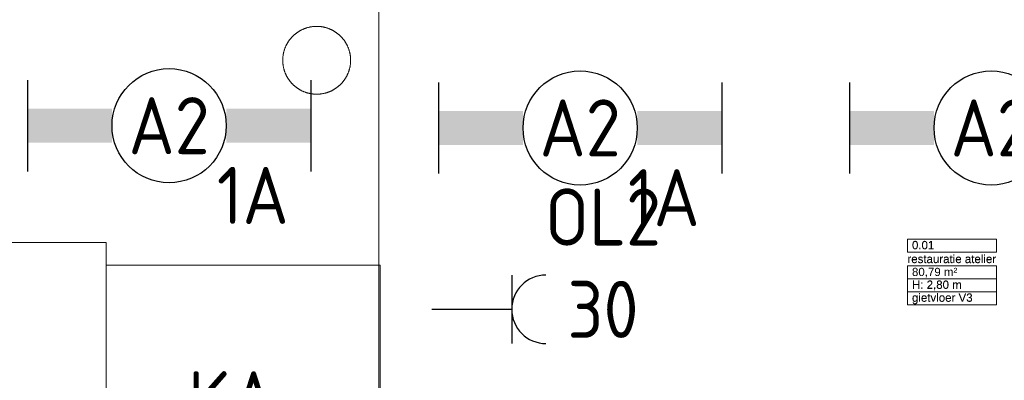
# Model space of a CAD drawing. Header units: millimetres. Extents: x -39149 to 267781, y -2340 to 58540.
# Tile 78 of 244: x 5638 to 9950, y 38685 to 40265. Entities that reach past the tile are written whole.
import ezdxf
from ezdxf.enums import TextEntityAlignment as Align

# ---------------------------------------------------------------- set-up
doc = ezdxf.new("R2010")
doc.units = ezdxf.units.MM
doc.header["$LTSCALE"] = 100
doc.header["$MEASUREMENT"] = 0
doc.linetypes.add('B0605', pattern=[141, 70, -35, 1, -35])
doc.linetypes.add('B0701', pattern=[46.823999, 31.199999, -15.624])
for name, color, linetype in [('82 Interieur', 7, 'Continuous'), ('A Stramien', 7, 'Continuous'), ('AL$1A---_ALGEMEEN', 8, 'Continuous'), ('EL6222--_KRACHT_230', 3, 'Continuous'), ('EL6311--_LICHT_BINNEN', 3, 'Continuous'), ('handhaven - AL$1A---_ALGEMEEN', 8, 'Continuous'), ('Z Ruimteoppervlak', 7, 'Continuous'), ('Z Ruimteoppervlak Zone label', 7, 'Continuous'), ('Z Ruimteoppervlak Zone tekst', 7, 'Continuous')]:
    doc.layers.add(name, color=color, linetype=linetype)
doc.styles.add('BURO-018', font='isocp.shx', dxfattribs={"height": 180})
doc.styles.add('BURO-025', font='isocp.shx', dxfattribs={"height": 250})
doc.styles.add('GENERATED_STYLE_1', font='arial.ttf')
doc.styles.add('GENERATED_STYLE_2', font='swiss.ttf')
doc.styles.add('GENERATED_STYLE_3', font='swiss.ttf', dxfattribs={"width": 0.96})
doc.styles.get("Standard").update_dxf_attribs({"font": 'txt', "bigfont": 'BIGFONT.SHX'})

# ---------------------------------------------------------------- blocks, each defined once
blk = doc.blocks.new('restauratie atelier_0.01_5_7', base_point=(9721.1, 39161.4))
at = {"layer": 'Z Ruimteoppervlak Zone label', "color": 8, "linetype": 'Continuous', "lineweight": 0}
for p, q in [((9525.8, 39302.8), (9916.4, 39302.8)), ((9525.8, 39246.3), (9525.8, 39302.8)), ((9916.4, 39302.8), (9916.4, 39246.3)), ((9916.4, 39246.3), (9525.8, 39246.3)), ((9525.8, 39185.9), (9916.4, 39185.9)), ((9525.8, 39129.3), (9525.8, 39185.9)), ((9916.4, 39185.9), (9916.4, 39129.3)), ((9916.4, 39129.3), (9525.8, 39129.3)), ((9525.8, 39129.3), (9916.4, 39129.3)), ((9525.8, 39072.8), (9525.8, 39129.3)), ((9916.4, 39129.3), (9916.4, 39072.8)), ((9916.4, 39072.8), (9525.8, 39072.8)), ((9525.8, 39072.8), (9916.4, 39072.8)), ((9525.8, 39016.2), (9525.8, 39072.8)), ((9916.4, 39072.8), (9916.4, 39016.2)), ((9916.4, 39016.2), (9525.8, 39016.2))]:
    blk.add_line(p, q, dxfattribs=at)
at = {"linetype": 'Continuous', "lineweight": 0, "flags": 1}
for tag in ['ROOM_AREA', 'ROOM_PERIM', 'ROOM_WALLS_SURF', 'ROOM_DOORS_SURF', 'ROOM_WINDS_SURF', 'ROOM_BASELEV', 'ROOM_NET_AREA', 'ROOM_REDUCED_AREA', 'ROOM_CALC_AREA', 'ROOM_VOLUME']:
    blk.add_attdef(tag, text='', height=2000, dxfattribs=at).set_placement((9721.1, 38590), align=Align.BOTTOM_LEFT)
at = {"layer": 'Z Ruimteoppervlak Zone tekst', "color": 2, "lineweight": 0, "insert": (9545.8, 39177.7), "char_height": 36, "attachment_point": 1, "style": 'GENERATED_STYLE_1'}
blk.add_mtext('{80,79 m²}', dxfattribs=at)
at = {"layer": 'Z Ruimteoppervlak Zone tekst', "color": 2, "lineweight": 0}
for tag, style, p in [('ROOM_NUMBER', 'GENERATED_STYLE_1', (9545.8, 39247.9)), ('ROOM_NAME', 'GENERATED_STYLE_2', (9525.8, 39187.3)), ('ROOM_HEIGHT', 'GENERATED_STYLE_1', (9545.8, 39074.4)), ('BASEC', 'GENERATED_STYLE_1', (9545.8, 39017.9))]:
    blk.add_attdef(tag, text='', height=36, dxfattribs=dict(at, style=style)).set_placement(p, align=Align.BOTTOM_LEFT)
blk = doc.blocks.new('Standard grid marker_12')
at = {"layer": 'A Stramien', "color": 8, "linetype": 'B0605', "lineweight": 0}
blk.add_line((4000, 0), (46394.8, 0), dxfattribs=at)
at = {"layer": 'A Stramien', "color": 4, "lineweight": 0, "style": 'GENERATED_STYLE_3'}
blk.add_attdef('AC_MARKERTEXT_1', text='', height=100, rotation=90, dxfattribs=at).set_placement((-20, -47.1), align=Align.BOTTOM_LEFT)
blk = doc.blocks.new('restauratie atelier_0.01_5_8', base_point=(9721.1, 39161.4))
at = {"layer": 'Z Ruimteoppervlak Zone label', "color": 8, "linetype": 'Continuous', "lineweight": 0}
for p, q in [((9525.8, 39302.8), (9916.4, 39302.8)), ((9525.8, 39246.3), (9525.8, 39302.8)), ((9916.4, 39302.8), (9916.4, 39246.3)), ((9916.4, 39246.3), (9525.8, 39246.3)), ((9525.8, 39185.9), (9916.4, 39185.9)), ((9525.8, 39129.3), (9525.8, 39185.9)), ((9916.4, 39185.9), (9916.4, 39129.3)), ((9916.4, 39129.3), (9525.8, 39129.3)), ((9525.8, 39129.3), (9916.4, 39129.3)), ((9525.8, 39072.8), (9525.8, 39129.3)), ((9916.4, 39129.3), (9916.4, 39072.8)), ((9916.4, 39072.8), (9525.8, 39072.8)), ((9525.8, 39072.8), (9916.4, 39072.8)), ((9525.8, 39016.2), (9525.8, 39072.8)), ((9916.4, 39072.8), (9916.4, 39016.2)), ((9916.4, 39016.2), (9525.8, 39016.2))]:
    blk.add_line(p, q, dxfattribs=at)
blk = doc.blocks.new('*U1860')
at = {"layer": 'handhaven - AL$1A---_ALGEMEEN', "color": 0, "linetype": 'Continuous'}
for p, q in [((-6.2, 2), (-6.2, -2)), ((6.2, 2), (6.2, -2))]:
    blk.add_line(p, q, dxfattribs=at)
blk.add_circle((0, 0), 2.5, dxfattribs=at)
for points in [[(-2.5, 0.75), (-6.2, 0.75), (-2.5, -0.75), (-6.2, -0.75)], [(2.5, 0.75), (6.2, 0.75), (2.5, -0.75), (6.2, -0.75)]]:
    blk.add_solid(points, dxfattribs=at)
at = {"layer": 'handhaven - AL$1A---_ALGEMEEN', "color": 0, "linetype": 'Continuous', "style": 'BURO-018'}
for tag, p in [('CIRCUIT', (0, 5)), ('PANEL', (0, 5)), ('SUBCIRCUIT', (4.5, 5)), ('LIGHTFIXTURECODE', (0, 0)), ('SWITCHCODE', (4.5, -3))]:
    blk.add_attdef(tag, text='', height=1.8, dxfattribs=at).set_placement(p, align=Align.MIDDLE)
blk = doc.blocks.new('*U1861')
at = {"layer": 'handhaven - AL$1A---_ALGEMEEN', "color": 0, "linetype": 'Continuous'}
for p, q in [((-6.2, 2), (-6.2, -2)), ((6.2, 2), (6.2, -2))]:
    blk.add_line(p, q, dxfattribs=at)
blk.add_circle((0, 0), 2.5, dxfattribs=at)
for points in [[(-2.5, 0.75), (-6.2, 0.75), (-2.5, -0.75), (-6.2, -0.75)], [(2.5, 0.75), (6.2, 0.75), (2.5, -0.75), (6.2, -0.75)]]:
    blk.add_solid(points, dxfattribs=at)
at = {"layer": 'handhaven - AL$1A---_ALGEMEEN', "color": 0, "linetype": 'Continuous', "style": 'BURO-018'}
for tag, p in [('CIRCUIT', (0, 5)), ('PANEL', (0, 5)), ('SUBCIRCUIT', (4.5, 5)), ('LIGHTFIXTURECODE', (0, 0)), ('SWITCHCODE', (4.5, -3))]:
    blk.add_attdef(tag, text='', height=1.8, dxfattribs=at).set_placement(p, align=Align.MIDDLE)
blk = doc.blocks.new('*U1862')
at = {"layer": 'handhaven - AL$1A---_ALGEMEEN', "color": 0, "linetype": 'Continuous'}
for p, q in [((-6.2, 2), (-6.2, -2)), ((6.2, 2), (6.2, -2))]:
    blk.add_line(p, q, dxfattribs=at)
blk.add_circle((0, 0), 2.5, dxfattribs=at)
for points in [[(-2.5, 0.75), (-6.2, 0.75), (-2.5, -0.75), (-6.2, -0.75)], [(2.5, 0.75), (6.2, 0.75), (2.5, -0.75), (6.2, -0.75)]]:
    blk.add_solid(points, dxfattribs=at)
at = {"layer": 'handhaven - AL$1A---_ALGEMEEN', "color": 0, "linetype": 'Continuous', "style": 'BURO-018'}
for tag, p in [('CIRCUIT', (0, 5)), ('PANEL', (0, 5)), ('SUBCIRCUIT', (4.5, 5)), ('LIGHTFIXTURECODE', (0, 0)), ('SWITCHCODE', (4.5, -3))]:
    blk.add_attdef(tag, text='', height=1.8, dxfattribs=at).set_placement(p, align=Align.MIDDLE)
blk = doc.blocks.new('111304A')
at = {"layer": 'AL$1A---_ALGEMEEN', "color": 0, "linetype": 'Continuous'}
for p, q in [((0, 1), (0, 4.5)), ((-1.5, 3), (1.5, 3))]:
    blk.add_line(p, q, dxfattribs=at)
for centre in [(0, 6), (0, 4.5)]:
    blk.add_arc(centre, 1.5, 180, 0, dxfattribs=at)
at = {"layer": 'AL$1A---_ALGEMEEN', "color": 0, "linetype": 'Continuous', "style": 'BURO-018'}
for tag, p in [('CIRCUIT', (0, 8.5)), ('PANEL', (0, 8.5)), ('SUBCIRCUIT', (4.5, 8.5))]:
    blk.add_attdef(tag, text='', height=1.8, dxfattribs=at).set_placement(p, align=Align.MIDDLE)
at = {"layer": 'AL$1A---_ALGEMEEN', "color": 0, "linetype": 'Continuous', "style": 'BURO-018', "flags": 1}
for tag, p in [('POWERCODE', (13, 8.5)), ('ARTICLECODE', (0, 0))]:
    blk.add_attdef(tag, text='', height=1.8, dxfattribs=at).set_placement(p, align=Align.MIDDLE)
blk = doc.blocks.new('111304')
at = {"color": 0, "linetype": 'Continuous'}
for p, q in [((-1.5, 4.5), (1.5, 4.5)), ((0, 1), (0, 4.5))]:
    blk.add_line(p, q, dxfattribs=at)
blk.add_arc((0, 6), 1.5, 180, 0, dxfattribs=at)
at = {"color": 0, "linetype": 'Continuous', "style": 'BURO-018'}
for tag, p in [('PANEL', (0, 11.5)), ('CIRCUIT', (0, 8.5)), ('SUBCIRCUIT', (4.5, 8.5))]:
    blk.add_attdef(tag, text='', height=1.8, dxfattribs=at).set_placement(p, align=Align.MIDDLE)
at = {"color": 0, "linetype": 'Continuous', "style": 'BURO-018', "flags": 1}
for tag, p in [('POWERCODE', (13, 8.5)), ('ARTICLECODE', (0, 0))]:
    blk.add_attdef(tag, text='', height=1.8, dxfattribs=at).set_placement(p, align=Align.MIDDLE)

msp = doc.modelspace()

# ---------------------------------------------------------------- linework, layer by layer
at = {"layer": '82 Interieur', "color": 8, "linetype": 'B0701', "lineweight": 0}
for p, q in [((4217.5, 39289.1), (6017.5, 39289.1)), ((6017.5, 39289.1), (6017.5, 38189.1)), ((7217.5, 39189.1), (6017.5, 39189.1)), ((6017.5, 39189.1), (6017.5, 38289.1)), ((7217.5, 38289.1), (7217.5, 39189.1))]:
    msp.add_line(p, q, dxfattribs=at)
msp.add_circle((6938.9, 40087.1), 148.6, dxfattribs=at)

# ---------------------------------------------------------------- block references
at = {"layer": 'A Stramien', "color": 1, "linetype": 'Continuous', "lineweight": 0, "zscale": 1000, "rotation": 270}
msp.add_blockref('Standard grid marker_12', (7211.5, 48900), dxfattribs=at)
at = {"layer": 'EL6222--_KRACHT_230', "linetype": 'Continuous'}
ref = msp.add_blockref('111304', (7342.8, 38996), dxfattribs=dict(at, xscale=100, yscale=100, zscale=100, rotation=270))
ref.add_attrib('CIRCUIT', '30', dxfattribs={"layer": '0', "linetype": 'ByBlock', "height": 250, "style": 'BURO-025'}).set_placement((8192.8, 38996), align=Align.MIDDLE)
ref.add_attrib('PANEL', 'OL2', dxfattribs={"layer": '0', "linetype": 'ByBlock', "height": 250, "style": 'BURO-025'}).set_placement((8192.8, 39400.7), align=Align.MIDDLE)
ref = msp.add_blockref('111304A', (7012.7, 38180.7), dxfattribs=dict(at, xscale=-100, yscale=100, zscale=100, rotation=90))
ref.add_attrib('CIRCUIT', '19', dxfattribs={"layer": '0', "linetype": 'ByBlock', "height": 250, "style": 'BURO-025'}).set_placement((6164.9, 38181.3), align=Align.MIDDLE)
ref.add_attrib('PANEL', 'KA', dxfattribs={"layer": '0', "linetype": 'ByBlock', "height": 250, "style": 'BURO-025'}).set_placement((6569.2, 38599.6), align=Align.MIDDLE)
at = {"layer": 'EL6311--_LICHT_BINNEN', "linetype": 'Continuous'}
ref = msp.add_blockref('*U1862', (6292.7, 39800.4), dxfattribs=dict(at, xscale=100, yscale=100, zscale=100))
ref.add_attrib('LIGHTFIXTURECODE', 'A2', dxfattribs={"layer": '0', "linetype": 'ByBlock', "height": 250, "style": 'BURO-025'}).set_placement((6292.7, 39800.4), align=Align.MIDDLE)
ref.add_attrib('CIRCUIT', '1A', dxfattribs={"layer": '0', "linetype": 'ByBlock', "height": 250, "style": 'BURO-025'}).set_placement((6659.1, 39494.9), align=Align.MIDDLE)
ref = msp.add_blockref('*U1861', (8092.7, 39790.4), dxfattribs=dict(at, xscale=100, yscale=100, zscale=100))
ref.add_attrib('LIGHTFIXTURECODE', 'A2', dxfattribs={"layer": '0', "linetype": 'ByBlock', "height": 250, "style": 'BURO-025'}).set_placement((8092.7, 39790.4), align=Align.MIDDLE)
ref.add_attrib('CIRCUIT', '1A', dxfattribs={"layer": '0', "linetype": 'ByBlock', "height": 250, "style": 'BURO-025'}).set_placement((8459.1, 39484.9), align=Align.MIDDLE)
ref = msp.add_blockref('*U1860', (9892.7, 39790.4), dxfattribs=dict(at, xscale=100, yscale=100, zscale=100))
ref.add_attrib('LIGHTFIXTURECODE', 'A2', dxfattribs={"layer": '0', "linetype": 'ByBlock', "height": 250, "style": 'BURO-025'}).set_placement((9892.7, 39790.4), align=Align.MIDDLE)
ref.add_attrib('CIRCUIT', '1A', dxfattribs={"layer": '0', "linetype": 'ByBlock', "height": 250, "style": 'BURO-025'}).set_placement((10259.1, 39484.9), align=Align.MIDDLE)
at = {"layer": 'Z Ruimteoppervlak', "color": 2, "linetype": 'Continuous', "lineweight": 0}
ref = msp.add_blockref('restauratie atelier_0.01_5_7', (9721.1, 39161.4), dxfattribs=at)
ref.add_attrib('ROOM_NAME', 'restauratie atelier', dxfattribs={"layer": 'Z Ruimteoppervlak Zone tekst', "color": 2, "linetype": 'Continuous', "lineweight": 0, "height": 36, "style": 'GENERATED_STYLE_2'}).set_placement((9525.8, 39187.3), align=Align.BOTTOM_LEFT)
ref.add_attrib('ROOM_NUMBER', '0.01', dxfattribs={"layer": 'Z Ruimteoppervlak Zone tekst', "color": 2, "linetype": 'Continuous', "lineweight": 0, "height": 36, "style": 'GENERATED_STYLE_1'}).set_placement((9545.8, 39247.9), align=Align.BOTTOM_LEFT)
ref.add_attrib('ROOM_HEIGHT', 'H: 2,80 m', dxfattribs={"layer": 'Z Ruimteoppervlak Zone tekst', "color": 2, "linetype": 'Continuous', "lineweight": 0, "height": 36, "style": 'GENERATED_STYLE_1'}).set_placement((9545.8, 39074.4), align=Align.BOTTOM_LEFT)
ref.add_attrib('BASEC', 'gietvloer V3', dxfattribs={"layer": 'Z Ruimteoppervlak Zone tekst', "color": 2, "linetype": 'Continuous', "lineweight": 0, "height": 36, "style": 'GENERATED_STYLE_1'}).set_placement((9545.8, 39017.9), align=Align.BOTTOM_LEFT)
ref = msp.add_blockref('restauratie atelier_0.01_5_8', (9721.1, 39161.4), dxfattribs=at)
ref.add_attrib('ROOM_NAME', 'restauratie atelier', (9525.8, 39199.3), dxfattribs={"layer": 'Z Ruimteoppervlak Zone tekst', "color": 2, "linetype": 'Continuous', "lineweight": 0, "height": 36, "style": 'GENERATED_STYLE_2'})
ref.add_attrib('ROOM_NUMBER', '0.01', (9545.8, 39259.8), dxfattribs={"layer": 'Z Ruimteoppervlak Zone tekst', "color": 2, "linetype": 'Continuous', "lineweight": 0, "height": 36, "style": 'GENERATED_STYLE_1'})
ref.add_attrib('ROOM_HEIGHT', 'H: 2,80 m', (9545.8, 39086.3), dxfattribs={"layer": 'Z Ruimteoppervlak Zone tekst', "color": 2, "linetype": 'Continuous', "lineweight": 0, "height": 36, "style": 'GENERATED_STYLE_1'})
ref.add_attrib('BASEC', 'gietvloer V3', (9545.8, 39029.7), dxfattribs={"layer": 'Z Ruimteoppervlak Zone tekst', "color": 2, "linetype": 'Continuous', "lineweight": 0, "height": 36, "style": 'GENERATED_STYLE_1'})

doc.saveas('drawing.dxf')
